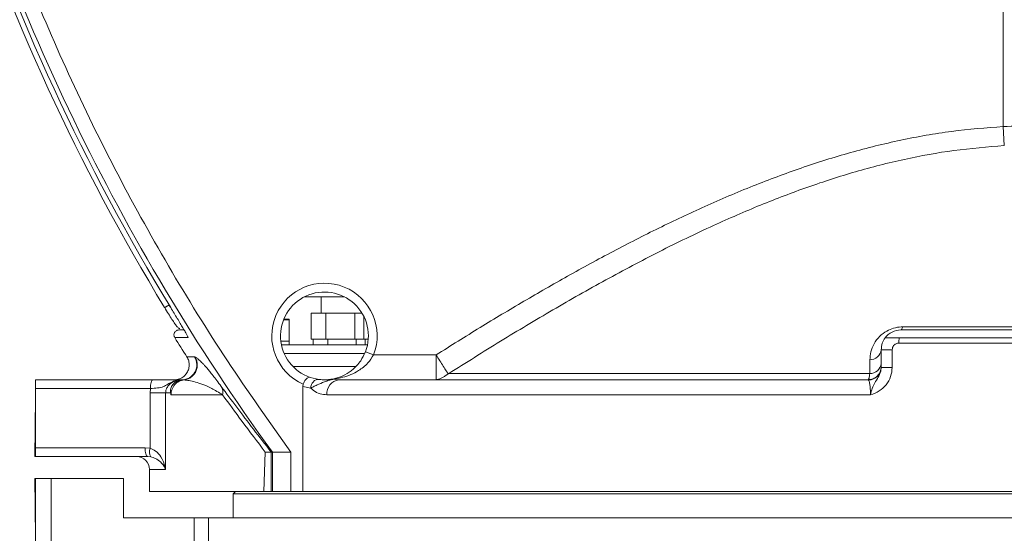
# Model space of a CAD drawing. Header units: millimetres. Extents: x 35469 to 44263, y -24881 to -16268.
# Tile 50 of 231: x 38312 to 38537, y -19104 to -18987. Entities that reach past the tile are written whole.
import ezdxf

# ---------------------------------------------------------------- set-up
doc = ezdxf.new("R2010")
doc.units = ezdxf.units.MM
doc.header["$LTSCALE"] = 0.3175
doc.layers.add('1轮廓实线层', color=7, linetype='Continuous', lineweight=18)
doc.layers.add('7标注层', color=4, linetype='Continuous', lineweight=13)
doc.styles.add('标准汉字', font='gbenor.shx', dxfattribs={"bigfont": 'gbcbig.shx'})
doc.dimstyles.new('M1：18', dxfattribs={"dimscale": 18, "dimtxt": 3.5, "dimasz": 2.5, "dimexe": 2, "dimexo": 0, "dimgap": 1.5, "dimtad": 1, "dimdec": 1, "dimdsep": 46, "dimtxsty": '标准汉字', "dimcen": 5, "dimdle": 5, "dimclrd": 1, "dimclre": 1, "dimclrt": 256, "dimadec": 4, "dimazin": 2, "dimtfac": 1, "dimtdec": 1, "dimtmove": 0, "dimatfit": 3, "dimfxl": 1, "dimtolj": 1, "dimarcsym": 0})

# ---------------------------------------------------------------- blocks, each defined once
blk = doc.blocks.new('*D26')
at = {"layer": '7标注层', "color": 1, "lineweight": -2, "ltscale": 18, "transparency": 16777216}
for p, q in [((38578.88, -18839.5), (36752.75, -18839.5)), ((36788.75, -19239.5), (36788.75, -18884.5)), ((38387.06, -19284.5), (36752.75, -19284.5))]:
    blk.add_line(p, q, dxfattribs=at)
at = {"layer": '7标注层', "color": 1, "transparency": 16777216}
for points in [[(36796.25, -18884.5), (36781.25, -18884.5), (36788.75, -18839.5)], [(36781.25, -19239.5), (36796.25, -19239.5), (36788.75, -19284.5)]]:
    blk.add_solid(points, dxfattribs=at)
at = {"layer": 'Defpoints', "color": 0, "transparency": 16777216}
for p in [(36788.75, -18839.5), (38578.88, -18839.5), (38387.06, -19284.5)]:
    blk.add_point(p, dxfattribs=at)
at = {"layer": '7标注层', "transparency": 16777216, "insert": (36730.25, -19062), "char_height": 63, "attachment_point": 5, "rotation": 90, "style": '标准汉字'}
blk.add_mtext('\\A1;445', dxfattribs=at)
blk = doc.blocks.new('*D39')
at = {"layer": '7标注层', "color": 1, "lineweight": -2, "ltscale": 18, "transparency": 16777216}
for p, q in [((36904.55, -18904.08), (36904.55, -20813.04)), ((38543.98, -19302.6), (38543.98, -20813.04)), ((38498.98, -20777.04), (36949.55, -20777.04))]:
    blk.add_line(p, q, dxfattribs=at)
at = {"layer": '7标注层', "color": 1, "transparency": 16777216}
for points in [[(36949.55, -20769.54), (36949.55, -20784.54), (36904.55, -20777.04)], [(38498.98, -20784.54), (38498.98, -20769.54), (38543.98, -20777.04)]]:
    blk.add_solid(points, dxfattribs=at)
at = {"layer": 'Defpoints', "color": 0, "transparency": 16777216}
for p in [(36904.55, -18904.08), (38543.98, -19302.6), (36904.55, -20777.04)]:
    blk.add_point(p, dxfattribs=at)
at = {"layer": '7标注层', "transparency": 16777216, "insert": (37724.27, -20718.54), "char_height": 63, "attachment_point": 5, "style": '标准汉字'}
blk.add_mtext('\\A1;1639.4', dxfattribs=at)
blk = doc.blocks.new('*D41')
at = {"layer": '7标注层', "color": 1, "lineweight": -2, "ltscale": 18, "transparency": 16777216}
for p, q in [((40604.54, -18839.5), (40892.23, -18839.5)), ((40856.23, -19973.49), (40856.23, -18884.5)), ((38199.21, -20018.49), (40892.23, -20018.49))]:
    blk.add_line(p, q, dxfattribs=at)
at = {"layer": '7标注层', "color": 1, "transparency": 16777216}
for points in [[(40863.73, -18884.5), (40848.73, -18884.5), (40856.23, -18839.5)], [(40848.73, -19973.49), (40863.73, -19973.49), (40856.23, -20018.49)]]:
    blk.add_solid(points, dxfattribs=at)
at = {"layer": 'Defpoints', "color": 0, "transparency": 16777216}
for p in [(40604.54, -18839.5), (40856.23, -18839.5), (38199.21, -20018.49)]:
    blk.add_point(p, dxfattribs=at)
at = {"layer": '7标注层', "transparency": 16777216, "insert": (40797.73, -19428.99), "char_height": 63, "attachment_point": 5, "rotation": 90, "style": '标准汉字'}
blk.add_mtext('\\A1;1179', dxfattribs=at)

msp = doc.modelspace()

# ---------------------------------------------------------------- linework, layer by layer
at = {"layer": '1轮廓实线层', "ltscale": 18}
for p, q in [((38536.392, -19011.347), (38536.392, -18854.656)), ((38536.624, -19015.695), (38536.392, -19011.347)), ((38377.179, -19050.155), (38386.373, -19050.155)), ((38381.016, -19053.886), (38381.016, -19050.155)), ((38346.748, -19052.57), (38346.342, -19052.009)), ((38346.406, -19052.009), (38346.342, -19052.009)), ((38373.733, -19055.336), (38372.485, -19055.336)), ((38372.526, -19055.236), (38373.633, -19055.236)), ((38373.733, -19060.236), (38373.733, -19055.336)), ((38378.726, -19053.886), (38378.726, -19059.792)), ((38382.102, -19053.886), (38378.726, -19053.886)), ((38382.102, -19053.886), (38382.102, -19059.792)), ((38388.699, -19053.886), (38382.102, -19053.886)), ((38390.347, -19053.886), (38388.699, -19053.886)), ((38388.699, -19053.886), (38388.699, -19059.792)), ((38390.73, -19054.583), (38390.73, -19059.792)), ((38349.808, -19057.684), (38348.631, -19057.684)), ((38573.547, -19057.684), (38513.084, -19057.684)), ((38513.441, -19056.983), (38573.205, -19056.983)), ((38347.668, -19059.422), (38350.715, -19059.425)), ((38371.848, -19060.236), (38373.733, -19060.236)), ((38373.733, -19061.036), (38373.733, -19060.236)), ((38382.102, -19059.792), (38378.726, -19059.792)), ((38379.23, -19059.792), (38379.23, -19061.036)), ((38388.699, -19059.792), (38382.102, -19059.792)), ((38382.538, -19059.792), (38382.538, -19061.036)), ((38390.73, -19059.792), (38388.699, -19059.792)), ((38388.989, -19059.792), (38388.989, -19061.036)), ((38391.747, -19059.792), (38390.73, -19059.792)), ((38391.021, -19059.792), (38391.021, -19061.036)), ((38573.956, -19059.495), (38512.657, -19059.495)), ((38371.978, -19061.036), (38391.53, -19061.036)), ((38392.969, -19063.36), (38391.104, -19062.639)), ((38511.096, -19062.184), (38508.584, -19062.184)), ((38508.584, -19066.207), (38508.584, -19062.184)), ((38511.096, -19062.184), (38511.096, -19066.207)), ((38573.992, -19060.684), (38512.619, -19060.684)), ((38352.146, -19063.789), (38350.438, -19063.794)), ((38352.267, -19063.831), (38352.146, -19063.789)), ((38372.61, -19063.036), (38390.772, -19063.036)), ((38372.61, -19063.036), (38390.779, -19063.036)), ((38392.969, -19063.36), (38407.213, -19063.36)), ((38407.213, -19069.027), (38407.213, -19063.36)), ((38505.997, -19067.632), (38506.005, -19064.483)), ((38374.634, -19066.036), (38388.759, -19066.036)), ((38508.584, -19066.118), (38508.584, -19066.207)), ((38511.096, -19066.207), (38508.584, -19066.207)), ((38315.983, -19069.036), (38315.983, -19071.036)), ((38315.983, -19069.036), (38342.689, -19069.036)), ((38349.363, -19069.036), (38349.702, -19069.036)), ((38349.909, -19069.036), (38349.702, -19069.036)), ((38349.746, -19069.055), (38349.909, -19069.036)), ((38349.775, -19069.057), (38349.746, -19069.055)), ((38378.539, -19068.497), (38380.535, -19068.958)), ((38383.71, -19068.92), (38383.388, -19068.905)), ((38383.71, -19068.92), (38385.064, -19069.036)), ((38410.082, -19067.632), (38505.997, -19067.632)), ((38342.137, -19071.036), (38315.983, -19071.036)), ((38315.983, -19084.495), (38315.983, -19071.036)), ((38342.07, -19072.036), (38342.137, -19071.036)), ((38376.829, -19070.575), (38376.927, -19070.013)), ((38376.829, -19094.495), (38376.829, -19070.575)), ((38378.65, -19070.943), (38376.829, -19070.575)), ((38342.07, -19072.036), (38345.601, -19072.036)), ((38342.07, -19084.612), (38342.07, -19072.036)), ((38345.601, -19072.036), (38345.601, -19089.495)), ((38346.735, -19072.036), (38345.601, -19072.036)), ((38346.823, -19072.441), (38358.561, -19072.441)), ((38382.34, -19072.441), (38506.146, -19072.441)), ((38315.858, -19076.495), (38315.983, -19076.495)), ((38315.858, -19077.12), (38315.858, -19076.495)), ((38315.983, -19077.12), (38315.858, -19077.12)), ((38315.858, -19085.87), (38315.858, -19077.12)), ((38315.795, -19083.37), (38315.858, -19083.37)), ((38315.795, -19086.495), (38315.795, -19083.37)), ((38315.983, -19084.495), (38340.928, -19084.495)), ((38315.983, -19084.495), (38315.983, -19086.495)), ((38340.928, -19084.495), (38342.07, -19084.612)), ((38315.795, -19086.495), (38315.858, -19086.495)), ((38315.858, -19085.87), (38315.983, -19085.87)), ((38315.858, -19086.495), (38315.858, -19085.87)), ((38315.983, -19086.495), (38315.858, -19086.495)), ((38341.479, -19086.495), (38315.983, -19086.495)), ((38342.196, -19086.565), (38341.479, -19086.495)), ((38368.289, -19085.495), (38367.97, -19094.495)), ((38369.641, -19094.495), (38369.641, -19085.495)), ((38369.908, -19085.495), (38369.641, -19085.495)), ((38369.908, -19094.495), (38369.908, -19085.495)), ((38374.121, -19094.495), (38374.121, -19085.495)), ((38341.929, -19089.495), (38341.929, -19094.495)), ((38345.601, -19089.495), (38341.929, -19089.495)), ((38315.795, -19094.62), (38315.795, -19091.495)), ((38315.795, -19091.495), (38315.858, -19091.495)), ((38315.858, -19091.495), (38315.983, -19091.495)), ((38315.858, -19092.12), (38315.858, -19091.495)), ((38315.983, -19091.495), (38319.506, -19091.495)), ((38315.983, -19106.495), (38315.983, -19091.495)), ((38319.506, -19091.495), (38319.506, -19118.618)), ((38319.506, -19091.495), (38335.983, -19091.495)), ((38335.983, -19091.495), (38335.983, -19100.495)), ((38315.983, -19092.12), (38315.858, -19092.12)), ((38315.858, -19100.87), (38315.858, -19092.12)), ((38315.795, -19094.62), (38315.858, -19094.62)), ((38367.97, -19094.495), (38341.929, -19094.495)), ((38361.483, -19094.495), (38360.983, -19094.995)), ((38360.983, -19094.995), (38360.983, -19100.495)), ((38543.983, -19094.995), (38360.983, -19094.995)), ((38369.908, -19094.495), (38369.641, -19094.495)), ((38376.829, -19094.495), (38374.121, -19094.495)), ((38744.361, -19094.495), (38376.829, -19094.495)), ((38335.983, -19100.495), (38352.063, -19100.495)), ((38352.063, -19116.898), (38352.063, -19100.495)), ((38352.063, -19100.495), (38355.355, -19100.495)), ((38355.355, -19100.495), (38355.355, -19116.898)), ((38355.355, -19100.495), (38733.983, -19100.495)), ((38315.858, -19100.87), (38315.983, -19100.87)), ((38315.858, -19101.495), (38315.858, -19100.87)), ((38315.983, -19101.495), (38315.858, -19101.495))]:
    msp.add_line(p, q, dxfattribs=at)
at = {"layer": '1轮廓实线层', "lineweight": 20, "ltscale": 18}
for points in [[(38513.441, -19056.983), (38513.403, -19057.142), (38513.362, -19057.282), (38513.319, -19057.403), (38513.274, -19057.503), (38513.228, -19057.582), (38513.181, -19057.639), (38513.133, -19057.673), (38513.084, -19057.684)], [(38350.585, -19059.133), (38350.59, -19059.15), (38350.715, -19059.425)], [(38342.137, -19071.036), (38342.148, -19070.646), (38342.179, -19070.27), (38342.23, -19069.925), (38342.299, -19069.622), (38342.382, -19069.373), (38342.478, -19069.188), (38342.581, -19069.074), (38342.689, -19069.036)], [(38340.928, -19084.495), (38340.938, -19084.885), (38340.97, -19085.261), (38341.02, -19085.606), (38341.089, -19085.909), (38341.173, -19086.158), (38341.268, -19086.343), (38341.371, -19086.457), (38341.479, -19086.495)]]:
    msp.add_lwpolyline(points, dxfattribs=at)
for centre, radius, start, end in [((38770.974, -18794.333), 495.61, 195.5627, 215.97853), ((38770.974, -18794.333), 497.833, 198.24582, 211.25025), ((38770.974, -18794.333), 496.644, 198.29115, 211.33373), ((38381.776, -19059.036), 12, 338.87762, 246.16814), ((38381.776, -19059.036), 10, 338.87762, 251.11458), ((38373.633, -19055.336), 0.1, 0, 90), ((38513.084, -19062.184), 4.5, 90, 143.30197), ((38770.974, -18794.333), 499.459, 212.05621, 212.64999), ((38530.578, -19060.665), 17.959, 176.26431, 180.06087), ((38505.989, -19061.868), 2.615, 270.36504, 353.04463), ((38349.281, -19065.63), 3.405, 270.04199, 32.73253), ((38505.604, -19066.1), 2.98, 271.39164, 359.65556), ((38505.987, -19065.015), 2.617, 270.21041, 353.00542), ((38385.447, -19072.135), 3.123, 97.04751, 185.63287), ((38344.21, -19085.454), 2.3, 158.51708, 208.89082), ((38338.929, -19089.495), 3, 0, 90)]:
    msp.add_arc(centre, radius, start, end, dxfattribs=at)
at = {"layer": '1轮廓实线层', "ltscale": 18}
for points, knots in [([(38296.813, -18926.389), (38299.198, -18934.487), (38303.978, -18950.711), (38312.733, -18974.565), (38322.64, -18998.009), (38333.773, -19020.921), (38346.081, -19043.199), (38359.425, -19064.828), (38369.228, -19078.613), (38374.121, -19085.495)], [0, 0, 0, 0, 20669.9267854, 41406.2352934, 62182.814207, 82973.2607262, 103751.0712984, 124489.8341258, 145163.420058, 145163.420058, 145163.420058, 145163.420058]), ([(38407.213, -19063.36), (38410.54, -19061.274), (38417.157, -19057.126), (38427.14, -19051.146), (38437.241, -19045.338), (38447.484, -19039.755), (38457.889, -19034.439), (38468.5, -19029.433), (38479.295, -19024.829), (38490.357, -19020.693), (38501.565, -19017.16), (38512.996, -19014.339), (38524.619, -19012.258), (38532.461, -19011.651), (38536.392, -19011.347)], [0, 0, 0, 0, 20399.8026287, 40561.7216302, 60445.1731134, 80915.4435052, 101152.5219183, 121129.2610802, 141850.0745497, 162092.227598, 182450.7276583, 202853.6697783, 223220.6771233, 243690.2637919, 243690.2637919, 243690.2637919, 243690.2637919]), ([(38668.822, -19046.021), (38665.406, -19044.31), (38658.621, -19040.91), (38648.308, -19036.115), (38637.854, -19031.567), (38627.23, -19027.324), (38616.416, -19023.429), (38604.674, -19019.704), (38591.958, -19016.338), (38578.236, -19013.578), (38564.399, -19011.771), (38550.426, -19010.893), (38541.084, -19011.195), (38536.392, -19011.347)], [0, 0, 0, 0, 18619.9281892, 36975.1192581, 55070.7100026, 73600.3273435, 91913.0464268, 110047.597531, 132314.798833, 154364.6886935, 176267.64034, 198166.4884599, 220257.7902556, 220257.7902556, 220257.7902556, 220257.7902556]), ([(38410.082, -19067.632), (38414.007, -19065.154), (38421.846, -19060.205), (38433.762, -19053.078), (38445.793, -19046.246), (38457.974, -19039.795), (38469.735, -19034.095), (38481.031, -19029.18), (38491.812, -19025.057), (38502.729, -19021.528), (38513.828, -19018.707), (38525.145, -19016.612), (38532.791, -19016.001), (38536.624, -19015.695)], [0, 0, 0, 0, 22262.5943966, 44470.7371423, 66591.9657125, 88623.1222316, 110578.6383914, 129267.7318433, 147698.0039948, 165922.3007671, 184272.0629876, 202602.6411859, 221039.632072, 221039.632072, 221039.632072, 221039.632072]), ([(38346.342, -19052.009), (38346.217, -19052.084), (38346.025, -19052.201), (38345.796, -19052.34), (38345.638, -19052.436), (38345.513, -19052.512), (38345.395, -19052.583), (38345.381, -19052.592), (38345.372, -19052.597)], [0, 0, 0, 0, 30575.7036052, 47091.089023, 63974.3428686, 80857.5967154, 97372.9821362, 127948.6857505, 127948.6857505, 127948.6857505, 127948.6857505]), ([(38345.385, -19052.59), (38345.679, -19053.073), (38346.243, -19054), (38347.02, -19055.255), (38347.671, -19056.265), (38348.217, -19056.958), (38348.561, -19057.295), (38348.781, -19057.347), (38348.82, -19057.356)], [0, 0, 0, 0, 29964.445773, 57390.5760235, 82118.2172087, 104254.3463932, 123768.2537619, 127885.0928569, 127885.0928569, 127885.0928569, 127885.0928569]), ([(38350.715, -19059.425), (38350.716, -19059.395), (38350.718, -19059.335), (38350.477, -19058.863), (38350.085, -19058.158), (38349.384, -19056.95), (38348.267, -19055.075), (38347.265, -19053.424), (38346.764, -19052.599)], [0, 0, 0, 0, 15967.7522948, 31991.282447, 48011.1569301, 64001.0213522, 95929.5893415, 127837.5022707, 127837.5022707, 127837.5022707, 127837.5022707]), ([(38348.631, -19057.684), (38348.53, -19057.692), (38348.355, -19057.705), (38348.172, -19057.778), (38348.084, -19057.824), (38348.062, -19057.837), (38348.056, -19057.841), (38348.055, -19057.842), (38348.054, -19057.842), (38348.054, -19057.842), (38347.961, -19057.897), (38347.802, -19058.024), (38347.622, -19058.271), (38347.514, -19058.549), (38347.484, -19058.849), (38347.527, -19059.15), (38347.62, -19059.33), (38347.668, -19059.422)], [0, 0, 0, 0, 37501.1397119, 65158.3798034, 72452.4136002, 74329.8738999, 74818.6437983, 74950.0710301, 74987.5145701, 74999.1666927, 75006.1052502, 115208.2629904, 149729.1886227, 187763.1447395, 224595.3337276, 260981.8465278, 299385.6055759, 299385.6055759, 299385.6055759, 299385.6055759]), ([(38506.005, -19064.483), (38506.048, -19063.872), (38506.133, -19062.653), (38506.863, -19060.819), (38508.058, -19059.176), (38509.645, -19057.945), (38511.378, -19057.206), (38512.666, -19056.992), (38513.341, -19056.984), (38513.441, -19056.983)], [0, 0, 0, 0, 28078.1343393, 56096.5716619, 83604.2075542, 105904.1231414, 123069.332153, 140249.8194048, 143235.5955871, 143235.5955871, 143235.5955871, 143235.5955871]), ([(38508.584, -19062.184), (38508.628, -19061.679), (38508.712, -19060.71), (38509.229, -19059.889), (38509.476, -19059.495)], [0, 0, 0, 0, 26000.4064323, 49897.5344385, 49897.5344385, 49897.5344385, 49897.5344385]), ([(38512.657, -19059.495), (38512.16, -19059.495), (38511.314, -19059.495), (38510.279, -19059.495), (38509.658, -19059.495), (38509.482, -19059.495), (38509.477, -19059.495), (38509.476, -19059.495)], [0, 0, 0, 0, 33760.6687556, 57485.3641452, 81386.3739361, 102119.7819706, 104661.9346921, 104661.9346921, 104661.9346921, 104661.9346921]), ([(38383.388, -19068.905), (38384.065, -19068.753), (38385.441, -19068.444), (38387.059, -19067.584), (38388.621, -19066.397), (38390.006, -19064.967), (38390.768, -19063.351), (38391.104, -19062.639)], [0, 0, 0, 0, 24203.4134648, 49156.0818312, 59479.551164, 84958.2139588, 105000.1753681, 105000.1753681, 105000.1753681, 105000.1753681]), ([(38512.619, -19060.684), (38512.5, -19060.692), (38512.212, -19060.712), (38511.783, -19060.898), (38511.404, -19061.237), (38511.146, -19061.683), (38511.113, -19062.017), (38511.096, -19062.184)], [0, 0, 0, 0, 15805.3237516, 38434.5816209, 60685.0587037, 82694.4471729, 104639.8786389, 104639.8786389, 104639.8786389, 104639.8786389]), ([(38349.775, -19069.057), (38350.027, -19069.012), (38350.556, -19068.918), (38351.313, -19068.532), (38351.996, -19067.941), (38352.513, -19067.156), (38352.798, -19066.26), (38352.827, -19065.356), (38352.651, -19064.525), (38352.391, -19064.055), (38352.267, -19063.831)], [0, 0, 0, 0, 18434.0937058, 38760.3563205, 60577.64644, 83224.7809623, 105871.9154842, 127689.2056028, 148015.4682165, 166449.5619212, 166449.5619212, 166449.5619212, 166449.5619212]), ([(38350.282, -19067.69), (38350.472, -19067.387), (38350.842, -19066.796), (38351.019, -19065.757), (38350.921, -19064.717), (38350.599, -19064.102), (38350.438, -19063.794)], [0, 0, 0, 0, 22868.734981, 44532.2010049, 66736.9317529, 88931.1271249, 88931.1271249, 88931.1271249, 88931.1271249]), ([(38358.264, -19070.548), (38357.907, -19070.072), (38357.197, -19069.123), (38356.36, -19068.05), (38355.635, -19067.145), (38355.012, -19066.395), (38354.473, -19065.773), (38353.854, -19065.094), (38353.23, -19064.476), (38352.658, -19064.009), (38352.398, -19063.891), (38352.267, -19063.831)], [0, 0, 0, 0, 15198.6969195, 30253.5846723, 45921.3049304, 60943.3641013, 76226.9513412, 91592.7919919, 121285.8181902, 151651.1899248, 182655.478742, 182655.478742, 182655.478742, 182655.478742]), ([(38392.969, -19063.36), (38392.562, -19063.995), (38391.621, -19065.461), (38389.748, -19066.877), (38387.809, -19067.881), (38385.86, -19068.57), (38384.475, -19068.795), (38383.71, -19068.92)], [0, 0, 0, 0, 19377.2329628, 44794.0930252, 63165.7184437, 81913.1123044, 105003.2008144, 105003.2008144, 105003.2008144, 105003.2008144]), ([(38409.946, -19067.681), (38409.811, -19067.468), (38409.529, -19067.022), (38408.864, -19065.97), (38408.068, -19064.712), (38407.494, -19063.805), (38407.213, -19063.36)], [0, 0, 0, 0, 20956.0828213, 43855.9619421, 66755.8410621, 88740.3126515, 88740.3126515, 88740.3126515, 88740.3126515]), ([(38511.096, -19066.207), (38511.025, -19066.916), (38510.884, -19068.336), (38509.787, -19070.228), (38508.185, -19071.682), (38506.844, -19072.256), (38506.151, -19072.44), (38506.146, -19072.441)], [0, 0, 0, 0, 25765.176722, 51598.267143, 77904.6088302, 104340.8963689, 104529.4310136, 104529.4310136, 104529.4310136, 104529.4310136]), ([(38506.146, -19072.441), (38506.147, -19072.437), (38506.257, -19071.939), (38506.509, -19070.944), (38507.105, -19069.664), (38507.863, -19068.57), (38508.469, -19067.386), (38508.547, -19066.588), (38508.584, -19066.207)], [0, 0, 0, 0, 239.7204388, 27326.3400479, 54155.723742, 83309.5329348, 106111.2151358, 126918.4796864, 126918.4796864, 126918.4796864, 126918.4796864]), ([(38349.363, -19069.036), (38349.36, -19069.036), (38349.346, -19069.036), (38349.316, -19069.036), (38349.254, -19069.037), (38349.128, -19069.04), (38348.797, -19069.057), (38348.106, -19069.148), (38347.127, -19069.447), (38346.087, -19070.047), (38345.109, -19070.635), (38343.839, -19070.917), (38342.697, -19070.997), (38342.137, -19071.036)], [0, 0, 0, 0, 308.7265855, 1301.3427417, 2840.6691405, 6182.0589017, 13354.652753, 34369.7094418, 72147.975202, 108654.7917489, 145160.9848858, 184105.748647, 221432.2906336, 221432.2906336, 221432.2906336, 221432.2906336]), ([(38342.689, -19069.036), (38343.459, -19069.036), (38344.999, -19069.036), (38346.612, -19069.036), (38347.648, -19069.036), (38348.373, -19069.036), (38348.792, -19069.036), (38349.013, -19069.036)], [0, 0, 0, 0, 24020.2381812, 47998.2751285, 66235.3028558, 84547.2558195, 105130.9513024, 105130.9513024, 105130.9513024, 105130.9513024]), ([(38349.363, -19069.036), (38348.947, -19069.066), (38348.158, -19069.122), (38347.1, -19069.572), (38346.28, -19070.224), (38345.79, -19070.981), (38345.616, -19071.621), (38345.604, -19071.938), (38345.601, -19072.036)], [0, 0, 0, 0, 33566.6333444, 63596.962811, 88169.5802124, 108899.4949968, 121865.175904, 127664.6077718, 127664.6077718, 127664.6077718, 127664.6077718]), ([(38346.823, -19072.441), (38346.862, -19072.048), (38346.943, -19071.228), (38347.6, -19070.14), (38348.583, -19069.325), (38349.386, -19069.145), (38349.775, -19069.057)], [0, 0, 0, 0, 21113.4176101, 43954.7305003, 67066.8424833, 88890.9952242, 88890.9952242, 88890.9952242, 88890.9952242]), ([(38349.702, -19069.036), (38349.207, -19069.086), (38348.351, -19069.172), (38347.658, -19069.696), (38347.366, -19069.917)], [0, 0, 0, 0, 28992.6282576, 50137.3853135, 50137.3853135, 50137.3853135, 50137.3853135]), ([(38349.746, -19069.055), (38349.322, -19069.13), (38348.482, -19069.278), (38347.735, -19069.705), (38347.366, -19069.917)], [0, 0, 0, 0, 25348.4948914, 50137.0806402, 50137.0806402, 50137.0806402, 50137.0806402]), ([(38347.568, -19069.036), (38347.581, -19069.036), (38347.976, -19069.034), (38348.754, -19068.889), (38349.678, -19068.379), (38350.107, -19067.89), (38350.282, -19067.69)], [0, 0, 0, 0, 1153.2777032, 33714.4913648, 66276.1589443, 88909.1798614, 88909.1798614, 88909.1798614, 88909.1798614]), ([(38358.561, -19072.441), (38357.704, -19071.917), (38355.967, -19070.855), (38354.017, -19070.06), (38352.319, -19069.492), (38350.895, -19069.17), (38350.15, -19069.095), (38349.775, -19069.057)], [0, 0, 0, 0, 20391.2737974, 41363.6431297, 62420.1472129, 83646.8279471, 105087.229785, 105087.229785, 105087.229785, 105087.229785]), ([(38378.539, -19068.497), (38378.537, -19068.497), (38378.431, -19068.461), (38378.202, -19068.459), (38377.835, -19068.645), (38377.483, -19068.987), (38377.162, -19069.449), (38377.005, -19069.825), (38376.927, -19070.013)], [0, 0, 0, 0, 375.0164398, 29416.5016881, 56356.1755025, 80588.4127322, 104052.2515345, 127542.2347158, 127542.2347158, 127542.2347158, 127542.2347158]), ([(38383.71, -19068.92), (38383.71, -19068.92), (38383.627, -19068.932), (38383.46, -19068.963), (38383.151, -19069.037), (38382.598, -19069.198), (38381.501, -19069.595), (38380.29, -19070.109), (38379.282, -19070.589), (38378.83, -19070.836), (38378.65, -19070.943), (38378.65, -19070.943)], [0, 0, 0, 0, 1.3764937, 7144.4749946, 13639.2843431, 23755.8480944, 47524.2739107, 92465.6068058, 121002.34466, 143716.942766, 143718.0588621, 143718.0588621, 143718.0588621, 143718.0588621]), ([(38380.535, -19068.958), (38380.66, -19068.973), (38381.197, -19069.034), (38381.998, -19069.058), (38382.854, -19068.98), (38383.157, -19068.94), (38383.289, -19068.921), (38383.354, -19068.91), (38383.382, -19068.906), (38383.388, -19068.905)], [0, 0, 0, 0, 24893.5179183, 107184.7379917, 129006.281529, 135973.1989032, 139749.9204307, 142939.5739771, 143721.055025, 143721.055025, 143721.055025, 143721.055025]), ([(38385.064, -19069.036), (38388.147, -19069.036), (38394.347, -19069.036), (38404.796, -19069.036), (38416.082, -19069.036), (38428.212, -19069.036), (38440.683, -19069.036), (38453.329, -19069.036), (38465.993, -19069.036), (38478.985, -19069.036), (38492.179, -19069.036), (38501.134, -19069.036), (38505.584, -19069.036)], [0, 0, 0, 0, 21037.8545515, 42297.5880772, 63731.4813836, 85289.5633923, 106920.5548356, 126611.4598117, 146249.2069627, 165805.9123861, 185222.3070625, 204407.5209028, 204407.5209028, 204407.5209028, 204407.5209028]), ([(38407.213, -19069.027), (38407.441, -19068.985), (38407.986, -19068.886), (38408.793, -19068.461), (38409.37, -19068.056), (38409.624, -19067.877), (38409.806, -19067.744), (38409.918, -19067.694), (38409.946, -19067.681)], [0, 0, 0, 0, 38451.3458164, 91783.699165, 105705.5385942, 114967.403438, 124293.1060299, 127399.3131689, 127399.3131689, 127399.3131689, 127399.3131689]), ([(38409.946, -19067.681), (38409.987, -19067.667), (38410.032, -19067.65), (38410.077, -19067.634), (38410.082, -19067.632)], [0, 0, 0, 0, 44679.2925292, 50033.9184586, 50033.9184586, 50033.9184586, 50033.9184586]), ([(38505.584, -19069.036), (38505.66, -19068.97), (38505.81, -19068.84), (38505.935, -19068.03), (38505.997, -19067.632)], [0, 0, 0, 0, 25391.7519634, 49856.7765408, 49856.7765408, 49856.7765408, 49856.7765408]), ([(38505.676, -19069.08), (38505.663, -19069.068), (38505.632, -19069.043), (38505.601, -19069.036), (38505.584, -19069.036), (38505.584, -19069.036)], [0, 0, 0, 0, 29713.8893572, 66007.0436772, 66013.8490048, 66013.8490048, 66013.8490048, 66013.8490048]), ([(38506.146, -19072.441), (38506.146, -19072.441), (38506.146, -19072.394), (38506.145, -19072.038), (38506.125, -19071.337), (38506.048, -19070.395), (38505.918, -19069.603), (38505.783, -19069.205), (38505.698, -19069.106), (38505.676, -19069.08)], [0, 0, 0, 0, 1.7444567, 4137.5771752, 31013.3627661, 61340.115834, 95790.9539321, 130702.9345205, 143064.4549204, 143064.4549204, 143064.4549204, 143064.4549204]), ([(38347.366, -19069.917), (38347.172, -19070.194), (38346.782, -19070.75), (38346.664, -19071.585), (38346.722, -19071.956), (38346.735, -19072.036)], [0, 0, 0, 0, 29146.0663811, 58331.7192786, 66348.5496901, 66348.5496901, 66348.5496901, 66348.5496901]), ([(38358.264, -19070.548), (38359.425, -19072.107), (38361.752, -19075.232), (38365.553, -19080.242), (38368.278, -19083.744), (38369.641, -19085.495)], [0, 0, 0, 0, 22024.0518936, 44131.4077234, 66252.2449871, 66252.2449871, 66252.2449871, 66252.2449871]), ([(38378.65, -19070.943), (38378.852, -19071.115), (38379.516, -19071.679), (38380.746, -19072.298), (38381.809, -19072.394), (38382.34, -19072.441)], [0, 0, 0, 0, 11939.739715, 39123.1778513, 66266.4307529, 66266.4307529, 66266.4307529, 66266.4307529]), ([(38346.823, -19072.441), (38346.822, -19072.438), (38346.793, -19072.303), (38346.764, -19072.168), (38346.735, -19072.036)], [0, 0, 0, 0, 1022.7757927, 50122.2448384, 50122.2448384, 50122.2448384, 50122.2448384]), ([(38358.561, -19072.441), (38360.02, -19074.436), (38363.051, -19078.58), (38366.5, -19083.134), (38368.289, -19085.495)], [0, 0, 0, 0, 24089.1944817, 50043.7337898, 50043.7337898, 50043.7337898, 50043.7337898]), ([(38342.07, -19084.612), (38342.501, -19084.805), (38343.531, -19085.267), (38344.736, -19086.783), (38345.362, -19088.271), (38345.564, -19089.266), (38345.6, -19089.492), (38345.601, -19089.495)], [0, 0, 0, 0, 20997.2264306, 50172.929014, 92461.1458671, 104710.5198228, 104910.9263905, 104910.9263905, 104910.9263905, 104910.9263905]), ([(38345.601, -19089.495), (38345.6, -19089.493), (38345.549, -19089.357), (38345.29, -19088.761), (38344.637, -19087.873), (38343.517, -19086.967), (38342.581, -19086.683), (38342.196, -19086.565)], [0, 0, 0, 0, 235.4164684, 12596.9216174, 55335.9884285, 84509.8923223, 104894.7212091, 104894.7212091, 104894.7212091, 104894.7212091]), ([(38369.641, -19085.495), (38369.537, -19085.495), (38369.33, -19085.495), (38368.636, -19085.495), (38368.289, -19085.495)], [0, 0, 0, 0, 24993.8382918, 50000.9620347, 50000.9620347, 50000.9620347, 50000.9620347]), ([(38374.121, -19085.495), (38373.633, -19085.495), (38372.655, -19085.495), (38371.527, -19085.495), (38370.775, -19085.495), (38370.321, -19085.495), (38369.997, -19085.495), (38369.938, -19085.495), (38369.908, -19085.495)], [0, 0, 0, 0, 31703.2073081, 63467.81111, 79454.1866263, 95412.8020589, 111280.2861922, 127309.9884667, 127309.9884667, 127309.9884667, 127309.9884667]), ([(38369.641, -19094.495), (38369.485, -19094.495), (38369.206, -19094.495), (38368.348, -19094.495), (38367.97, -19094.495)], [0, 0, 0, 0, 27929.8920975, 49946.5776181, 49946.5776181, 49946.5776181, 49946.5776181]), ([(38374.121, -19094.495), (38373.573, -19094.495), (38372.475, -19094.495), (38371.113, -19094.495), (38370.146, -19094.495), (38369.987, -19094.495), (38369.908, -19094.495)], [0, 0, 0, 0, 24764.1028139, 49564.6258619, 69089.6559673, 88555.6885563, 88555.6885563, 88555.6885563, 88555.6885563])]:
    msp.add_open_spline(points, degree=3, knots=knots, dxfattribs=at)
for points in [[(38505.584, -19069.036), (38505.977, -19068.991), (38506.764, -19068.9), (38507.755, -19068.207), (38508.449, -19067.215), (38508.539, -19066.429), (38508.584, -19066.036)], [(38380.535, -19068.958), (38380.421, -19068.953), (38380.193, -19068.941), (38379.852, -19069.034), (38379.531, -19069.204), (38379.243, -19069.452), (38379, -19069.764), (38378.815, -19070.127), (38378.688, -19070.526), (38378.663, -19070.804), (38378.65, -19070.943)], [(38358.561, -19072.441), (38358.602, -19072.097), (38358.685, -19071.408), (38358.404, -19070.835), (38358.264, -19070.548)]]:
    msp.add_open_spline(points, degree=3, dxfattribs=at)
at = {"layer": '7标注层', "ltscale": 18}
msp.add_arc((38753.983, -18839.495), 1850.561, 300, 182, dxfattribs=at)

# ---------------------------------------------------------------- dimensions: what is measured, and where the dimension line sits
for base, p1, p2, picture, middle in [((36788.753, -18839.495), (38387.055, -19284.495), (38578.878, -18839.495), '*D26', (36730.253, -19061.995)), ((40856.231, -18839.495), (38199.212, -20018.49), (40604.544, -18839.495), '*D41', (40797.731, -19428.993))]:
    dim = msp.add_linear_dim(base=base, p1=p1, p2=p2, angle=90, dimstyle='M1：18', override={"dimsah": 1, "dimtzin": 8}, dxfattribs=at)
    dim.commit()
    dim.dimension.update_dxf_attribs({"geometry": picture, "text_midpoint": middle})
dim = msp.add_linear_dim(base=(36904.55, -20777.041), p1=(38543.983, -19302.602), p2=(36904.55, -18904.079), dimstyle='M1：18', override={"dimsah": 1, "dimtzin": 8}, dxfattribs=at)
dim.commit()
dim.dimension.update_dxf_attribs({"geometry": '*D39', "text_midpoint": (37724.266, -20718.541)})

doc.saveas('drawing.dxf')
